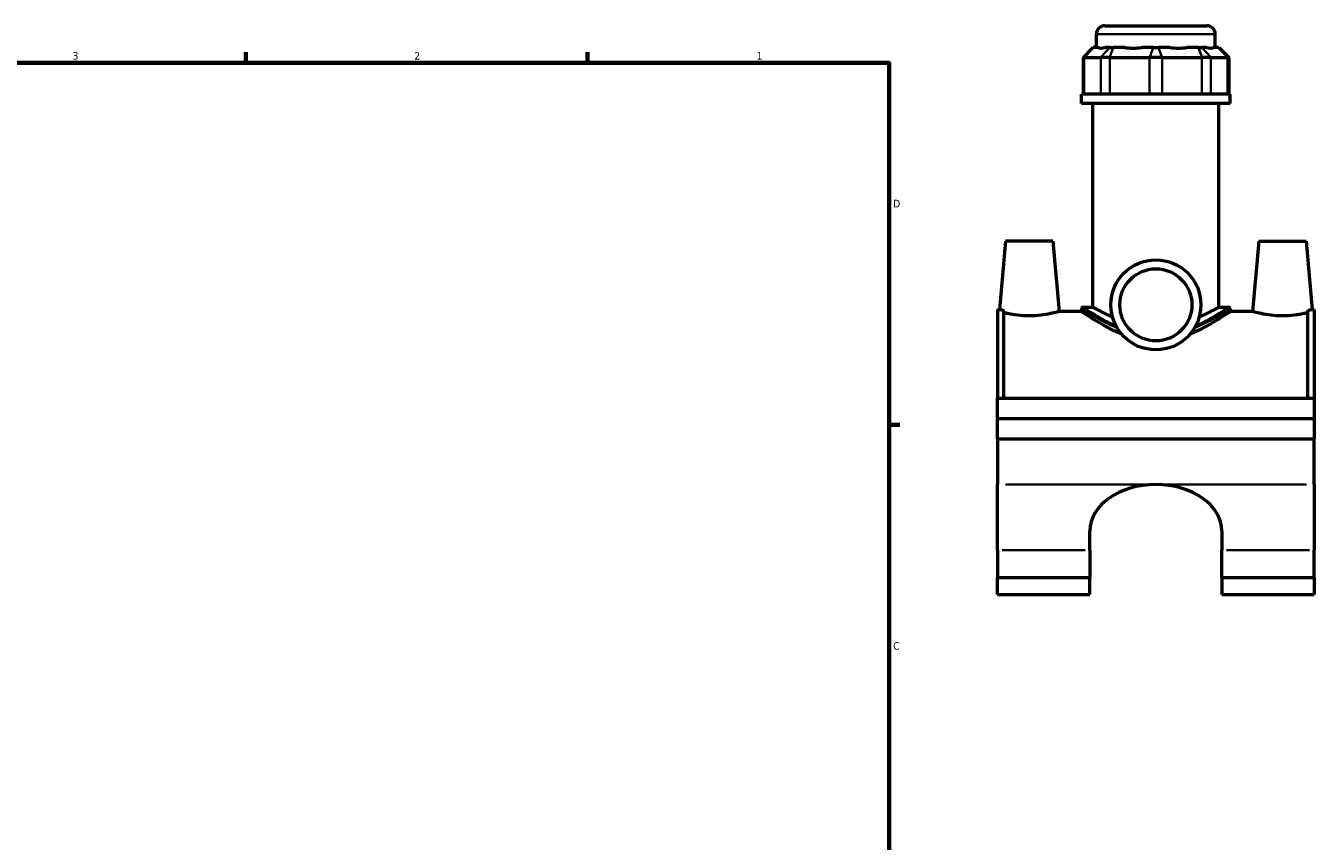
# Model space of a CAD drawing. Header units: inches. Extents: x 0.1 to 45.4, y 0.1 to 44.9.
# Tile 5 of 6: x 22.8 to 38.8, y 11.3 to 21.5. Entities that reach past the tile are written whole.
import ezdxf

# ---------------------------------------------------------------- set-up
doc = ezdxf.new("R2010")
doc.units = ezdxf.units.IN
doc.header["$MEASUREMENT"] = 0
for name, color, linetype, lineweight in [('Border (ANSI)', 7, 'Continuous', 70), ('Visible (ANSI)', 7, 'Continuous', 50), ('Visible Narrow (ANSI)', 7, 'Continuous', 35)]:
    doc.layers.add(name, color=color, linetype=linetype, lineweight=lineweight)
doc.styles.add('Note Text (ANSI)', font='tahoma.ttf')

# ---------------------------------------------------------------- blocks, each defined once
blk = doc.blocks.new('Borders Default Border')
at = {"layer": 'Border (ANSI)'}
for p, q in [((25.5, 21), (25.5, 21.134)), ((29.75, 21), (29.75, 21.134)), ((33.5, 16.5), (33.634, 16.5))]:
    blk.add_line(p, q, dxfattribs=at)
at = {"layer": 'Border (ANSI)', "flags": 128}
blk.add_lwpolyline([(0.5, 1), (0.5, 21), (33.5, 21), (33.5, 1), (0.5, 1)], dxfattribs=at)
at = {"layer": 'Border (ANSI)', "color": 5, "true_color": 0x0000ff, "char_height": 0.0945, "attachment_point": 7, "style": 'Note Text (ANSI)'}
for s, insert in [('3', (23.346, 21.038)), ('2', (27.596, 21.04)), ('1', (31.854, 21.04)), ('D', (33.553, 19.203)), ('C', (33.552, 13.701))]:
    blk.add_mtext(s, dxfattribs=dict(at, insert=insert))

msp = doc.modelspace()

# ---------------------------------------------------------------- linework, layer by layer
at = {"layer": 'Visible (ANSI)'}
for p, q in [((36.081, 21.191), (36.081, 21.358)), ((36.183, 21.461), (37.455, 21.461)), ((37.557, 21.191), (37.557, 21.358)), ((36.036, 21.191), (35.913, 21.068)), ((36.036, 21.191), (36.042, 21.191)), ((36.102, 21.191), (36.042, 21.191)), ((36.248, 21.191), (36.188, 21.191)), ((36.248, 21.191), (36.292, 21.191)), ((36.435, 21.191), (36.292, 21.191)), ((36.788, 21.191), (36.644, 21.191)), ((36.788, 21.191), (36.85, 21.191)), ((36.994, 21.191), (36.85, 21.191)), ((37.346, 21.191), (37.203, 21.191)), ((37.346, 21.191), (37.391, 21.191)), ((37.45, 21.191), (37.391, 21.191)), ((37.596, 21.191), (37.536, 21.191)), ((37.596, 21.191), (37.602, 21.191)), ((37.602, 21.191), (37.725, 21.068)), ((35.928, 21.068), (35.913, 21.068)), ((35.913, 21.068), (35.913, 20.612)), ((35.928, 21.068), (36.134, 21.068)), ((36.245, 21.068), (36.134, 21.068)), ((36.245, 21.068), (36.741, 21.068)), ((36.898, 21.068), (36.741, 21.068)), ((36.898, 21.068), (37.393, 21.068)), ((37.504, 21.068), (37.393, 21.068)), ((37.504, 21.068), (37.71, 21.068)), ((37.725, 21.068), (37.71, 21.068)), ((37.725, 21.068), (37.725, 20.612)), ((37.742, 20.612), (35.896, 20.612)), ((35.896, 20.496), (35.896, 20.612)), ((37.742, 20.496), (37.742, 20.612)), ((37.742, 20.496), (35.896, 20.496)), ((36.034, 17.962), (36.034, 20.496)), ((37.604, 17.962), (37.604, 20.496)), ((34.948, 18.782), (34.874, 17.935)), ((35.538, 18.782), (34.948, 18.782)), ((35.538, 18.782), (35.615, 17.909)), ((38.1, 18.782), (38.023, 17.909)), ((38.1, 18.782), (38.69, 18.782)), ((38.69, 18.782), (38.764, 17.935)), ((35.916, 17.962), (36.034, 17.962)), ((37.604, 17.962), (37.722, 17.962)), ((34.849, 17.935), (34.849, 16.832)), ((34.849, 17.935), (34.874, 17.935)), ((34.928, 16.832), (34.928, 17.921)), ((35.896, 17.909), (35.615, 17.909)), ((35.896, 17.942), (35.896, 17.909)), ((37.742, 17.942), (37.742, 17.909)), ((38.023, 17.909), (37.742, 17.909)), ((38.71, 16.832), (38.71, 17.921)), ((38.764, 17.935), (38.789, 17.935)), ((38.789, 17.935), (38.789, 16.832)), ((34.849, 16.832), (38.789, 16.832)), ((34.849, 16.577), (34.849, 16.832)), ((38.789, 16.832), (38.789, 16.577)), ((34.849, 16.577), (38.789, 16.577)), ((34.849, 16.577), (38.789, 16.577)), ((34.849, 16.323), (34.849, 16.577)), ((38.789, 16.577), (38.789, 16.323)), ((34.849, 16.323), (34.849, 15.758)), ((34.849, 16.323), (38.789, 16.323)), ((38.789, 15.758), (38.789, 16.323)), ((34.849, 14.941), (34.849, 15.758)), ((38.789, 15.758), (38.789, 14.941)), ((35.999, 14.941), (35.999, 15.178)), ((37.639, 15.178), (37.639, 14.941)), ((34.849, 14.941), (34.849, 14.602)), ((35.999, 14.941), (35.999, 14.602)), ((37.639, 14.602), (37.639, 14.941)), ((38.789, 14.602), (38.789, 14.941)), ((34.849, 14.39), (34.849, 14.602)), ((34.849, 14.602), (35.999, 14.602)), ((35.999, 14.39), (35.999, 14.602)), ((37.639, 14.602), (37.639, 14.39)), ((37.639, 14.602), (38.789, 14.602)), ((38.789, 14.602), (38.789, 14.39)), ((34.849, 14.39), (35.999, 14.39)), ((37.639, 14.39), (38.789, 14.39))]:
    msp.add_line(p, q, dxfattribs=at)
for radius in [0.56, 0.448]:
    msp.add_circle((36.819, 17.991), radius, dxfattribs=at)
for centre, radius, start, end in [((36.183, 21.358), 0.103, 90, 180), ((37.455, 21.358), 0.103, 0, 90), ((35.916, 17.942), 0.0205, 90, 180), ((37.722, 17.942), 0.0205, 0, 90)]:
    msp.add_arc(centre, radius, start, end, dxfattribs=at)
for centre, major_axis, ratio, start_param, end_param in [((36.819, 21.921), (-0.724, -0.724), 0.198912, 0.042463, 0.350237), ((36.819, 21.921), (0.614, 0.614), 0.668179, 3.576754, 3.884528), ((36.819, 21.921), (-0.614, 0.614), 0.668179, 2.398657, 2.706431), ((36.819, 21.921), (-0.724, 0.724), 0.198912, 2.791356, 3.09913), ((36.819, 15.178), (-0.82, 0), 0.707107, 4.712389, 6.283185), ((36.819, 15.178), (0.82, 0), 0.707107, 0, 1.570796)]:
    msp.add_ellipse(centre, major_axis=major_axis, ratio=ratio, start_param=start_param, end_param=end_param, dxfattribs=at)
for points, knots in [([(36.28, 17.839), (36.275, 17.842), (36.269, 17.844), (36.23, 17.861), (36.198, 17.876), (36.141, 17.905), (36.116, 17.918), (36.075, 17.939), (36.06, 17.948), (36.039, 17.959), (36.034, 17.962), (36.034, 17.962)], [1.488521, 1.488521, 1.488521, 1.488521, 1.54622, 1.54622, 1.930898, 1.930898, 2.315576, 2.315576, 2.700254, 2.700254, 3.084931, 3.084931, 3.084931, 3.084931]), ([(37.604, 17.962), (37.604, 17.962), (37.599, 17.959), (37.578, 17.948), (37.563, 17.939), (37.522, 17.918), (37.497, 17.905), (37.44, 17.876), (37.408, 17.861), (37.369, 17.844), (37.363, 17.842), (37.358, 17.839)], [9.254794, 9.254794, 9.254794, 9.254794, 9.639472, 9.639472, 10.02415, 10.02415, 10.408827, 10.408827, 10.793505, 10.793505, 10.851204, 10.851204, 10.851204, 10.851204]), ([(34.874, 17.935), (34.874, 17.935), (34.883, 17.933), (34.909, 17.926), (34.918, 17.924), (34.928, 17.921)], [4.2912083, 4.2912083, 4.2912083, 4.2912083, 4.6482372, 4.6482372, 4.7895339, 4.7895339, 4.7895339, 4.7895339]), ([(35.243, 17.854), (35.196, 17.854), (35.145, 17.857), (35.054, 17.868), (35.012, 17.875), (34.96, 17.886), (34.943, 17.89), (34.928, 17.894)], [2.8802966, 2.8802966, 2.8802966, 2.8802966, 3.2409307, 3.2409307, 3.6015648, 3.6015648, 3.8094316, 3.8094316, 3.8094316, 3.8094316]), ([(35.615, 17.909), (35.615, 17.909), (35.605, 17.906), (35.568, 17.896), (35.539, 17.889), (35.474, 17.875), (35.432, 17.868), (35.341, 17.857), (35.29, 17.854), (35.243, 17.854)], [7.200741, 7.200741, 7.200741, 7.200741, 7.560181, 7.560181, 7.919621, 7.919621, 8.280256, 8.280256, 8.64089, 8.64089, 8.64089, 8.64089]), ([(36.393, 17.628), (36.361, 17.641), (36.33, 17.654), (36.252, 17.692), (36.206, 17.715), (36.127, 17.76), (36.089, 17.783), (36.022, 17.824), (35.993, 17.844), (35.945, 17.875), (35.926, 17.888), (35.902, 17.905), (35.896, 17.909), (35.896, 17.909)], [1.118884, 1.118884, 1.118884, 1.118884, 1.39522, 1.39522, 1.860293, 1.860293, 2.319114, 2.319114, 2.777936, 2.777936, 3.236757, 3.236757, 3.695578, 3.695578, 3.695578, 3.695578]), ([(37.742, 17.909), (37.742, 17.909), (37.736, 17.905), (37.712, 17.888), (37.693, 17.875), (37.645, 17.844), (37.616, 17.824), (37.549, 17.783), (37.511, 17.76), (37.432, 17.715), (37.386, 17.692), (37.308, 17.654), (37.277, 17.641), (37.245, 17.628)], [11.086733, 11.086733, 11.086733, 11.086733, 11.545554, 11.545554, 12.004376, 12.004376, 12.463197, 12.463197, 12.922018, 12.922018, 13.387091, 13.387091, 13.663427, 13.663427, 13.663427, 13.663427]), ([(38.395, 17.854), (38.348, 17.854), (38.297, 17.857), (38.206, 17.868), (38.164, 17.875), (38.099, 17.889), (38.07, 17.896), (38.033, 17.906), (38.023, 17.909), (38.023, 17.909)], [0, 0, 0, 0, 0.360634, 0.360634, 0.721268, 0.721268, 1.080708, 1.080708, 1.440148, 1.440148, 1.440148, 1.440148]), ([(38.71, 17.894), (38.695, 17.89), (38.678, 17.886), (38.626, 17.875), (38.584, 17.868), (38.493, 17.857), (38.442, 17.854), (38.395, 17.854)], [4.8314582, 4.8314582, 4.8314582, 4.8314582, 5.0393249, 5.0393249, 5.399959, 5.399959, 5.7605932, 5.7605932, 5.7605932, 5.7605932]), ([(38.71, 17.921), (38.72, 17.924), (38.729, 17.926), (38.755, 17.933), (38.764, 17.935), (38.764, 17.935)], [3.7928827, 3.7928827, 3.7928827, 3.7928827, 3.9341794, 3.9341794, 4.2912083, 4.2912083, 4.2912083, 4.2912083])]:
    msp.add_open_spline(points, degree=3, knots=knots, dxfattribs=at)
at = {"layer": 'Visible Narrow (ANSI)'}
for p, q in [((37.548, 21.358), (36.09, 21.358)), ((36.037, 21.185), (35.934, 21.074)), ((36.242, 21.185), (36.14, 21.074)), ((36.29, 21.185), (36.247, 21.074)), ((36.785, 21.185), (36.743, 21.074)), ((36.853, 21.185), (36.895, 21.074)), ((37.348, 21.185), (37.391, 21.074)), ((37.396, 21.185), (37.499, 21.074)), ((37.602, 21.185), (37.704, 21.074)), ((35.928, 20.635), (35.928, 21.045)), ((36.134, 21.045), (36.134, 20.635)), ((36.245, 20.635), (36.245, 21.045)), ((36.741, 21.045), (36.741, 20.635)), ((36.898, 20.635), (36.898, 21.045)), ((37.393, 21.045), (37.393, 20.635)), ((37.504, 20.635), (37.504, 21.045)), ((37.71, 21.045), (37.71, 20.635)), ((34.948, 15.758), (36.721, 15.758)), ((36.918, 15.758), (38.691, 15.758)), ((34.906, 14.941), (35.941, 14.941)), ((37.697, 14.941), (38.732, 14.941))]:
    msp.add_line(p, q, dxfattribs=at)
for points, knots in [([(36.323, 17.732), (36.277, 17.752), (36.234, 17.773), (36.12, 17.834), (36.057, 17.872), (35.958, 17.934), (35.925, 17.956), (35.917, 17.962), (35.917, 17.962), (35.917, 17.962)], [8.714294, 8.714294, 8.714294, 8.714294, 9.155108, 9.155108, 9.981826, 9.981826, 10.903043, 10.903043, 11.036811, 11.036811, 11.036811, 11.036811]), ([(37.722, 17.962), (37.721, 17.962), (37.709, 17.953), (37.653, 17.917), (37.603, 17.884), (37.477, 17.811), (37.402, 17.77), (37.316, 17.732)], [18.394692, 18.394692, 18.394692, 18.394692, 19.053721, 19.053721, 19.892474, 19.892474, 20.717206, 20.717206, 20.717206, 20.717206]), ([(35.896, 17.941), (35.896, 17.941), (35.897, 17.941), (35.905, 17.936), (35.938, 17.914), (36.04, 17.852), (36.104, 17.815), (36.228, 17.752), (36.281, 17.727), (36.338, 17.703)], [-11.036811, -11.036811, -11.036811, -11.036811, -10.903043, -10.903043, -9.981826, -9.981826, -9.155108, -9.155108, -8.630359, -8.630359, -8.630359, -8.630359]), ([(37.3, 17.703), (37.399, 17.744), (37.485, 17.789), (37.621, 17.865), (37.672, 17.897), (37.729, 17.933), (37.742, 17.941), (37.742, 17.941)], [-20.801141, -20.801141, -20.801141, -20.801141, -19.892474, -19.892474, -19.053721, -19.053721, -18.394692, -18.394692, -18.394692, -18.394692])]:
    msp.add_open_spline(points, degree=3, knots=knots, dxfattribs=at)

# ---------------------------------------------------------------- block references
msp.add_blockref('Borders Default Border', (0, 0))

doc.saveas('drawing.dxf')
